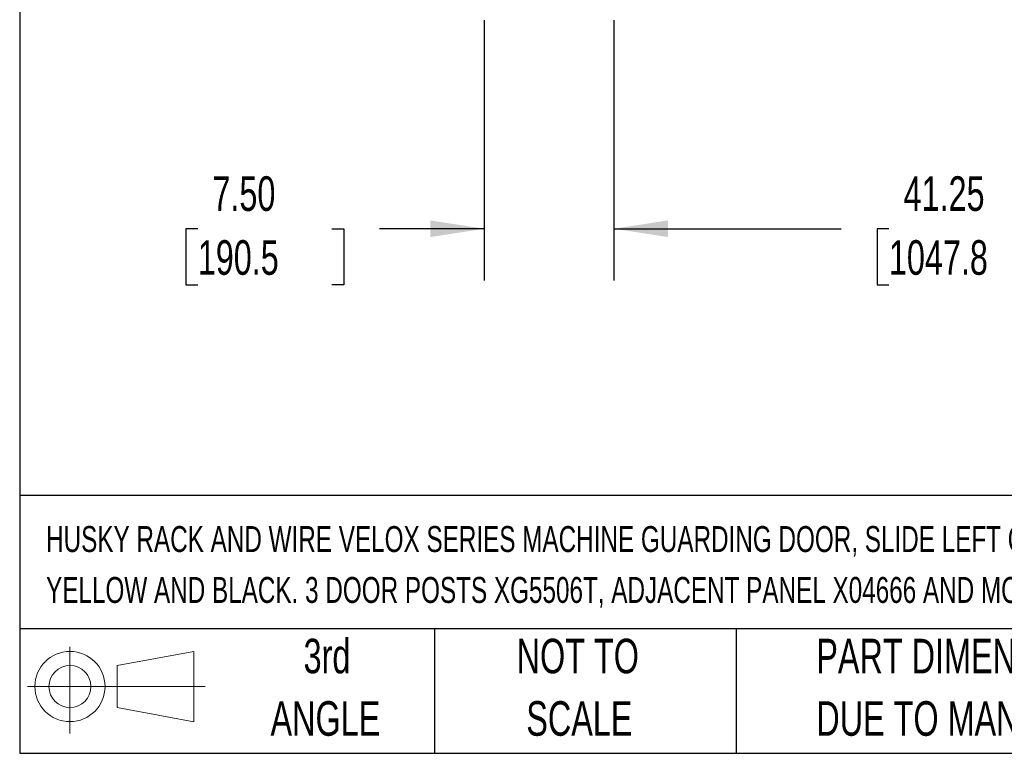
# Model space of a CAD drawing. Header units: inches. Extents: x 0.2 to 10.8, y 0.2 to 8.2.
# Tile 1 of 42: x 0.2 to 2.6, y 0.2 to 2. Entities that reach past the tile are written whole.
import ezdxf

# ---------------------------------------------------------------- set-up
doc = ezdxf.new("R2010")
doc.units = ezdxf.units.IN
doc.header["$MEASUREMENT"] = 0
doc.layers.add('DIMENSIONS', color=140, linetype='Continuous', lineweight=25)
doc.layers.add('TEXT', color=140, linetype='Continuous', lineweight=25)
doc.styles.add('SLDTEXTSTYLE0', font='TXT', dxfattribs={"width": 0.7})
doc.dimstyles.new('SLDDIMSTYLE0', dxfattribs={"dimtxt": 0.084961, "dimasz": 0.13, "dimexe": 0, "dimexo": 0.0625, "dimgap": 0.02124, "dimtad": 0, "dimtih": 1, "dimtoh": 1, "dimlfac": 24, "dimrnd": 1e-09, "dimzin": 12, "dimdsep": 46, "dimtxsty": 'SLDTEXTSTYLE0', "dimsah": 1, "dimcen": 0.09, "dimadec": 0, "dimazin": 3, "dimtfac": 1, "dimtofl": 0, "dimtmove": 0, "dimatfit": 3, "dimfxl": 0, "dimfrac": 2, "dimtolj": 1, "dimtzin": 12, "dimarcsym": 0})
doc.dimstyles.new('SLDDIMSTYLE1', dxfattribs={"dimtxt": 0.084961, "dimasz": 0.13, "dimexe": 0, "dimexo": 0.0625, "dimgap": 0.02124, "dimtad": 0, "dimtih": 1, "dimtoh": 1, "dimlfac": 24, "dimrnd": 1e-09, "dimzin": 4, "dimdsep": 46, "dimtxsty": 'SLDTEXTSTYLE0', "dimsah": 1, "dimcen": 0.09, "dimadec": 0, "dimazin": 1, "dimtfac": 1, "dimtmove": 0, "dimatfit": 0, "dimfxl": 0, "dimfrac": 2, "dimtolj": 1, "dimtzin": 12, "dimarcsym": 0})

# ---------------------------------------------------------------- blocks, each defined once
blk = doc.blocks.new('Block11')
at = {"color": 7, "linetype": 'Continuous', "lineweight": 18}
for p, q in [((0.1019, 0.2091), (0.1019, 0)), ((0.2157, 0.1641), (0.4006, 0.1981)), ((0.4006, 0.1981), (0.4006, 0.0288)), ((0.2157, 0.0628), (0.2157, 0.1641)), ((0, 0.1135), (0.4281, 0.1135)), ((0.2157, 0.0628), (0.4006, 0.0288))]:
    blk.add_line(p, q, dxfattribs=at)
for radius in [0.0846, 0.0506]:
    blk.add_circle((0.1019, 0.1135), radius, dxfattribs=at)
blk = doc.blocks.new('Block12')
at = {"color": 7, "linetype": 'Continuous'}
blk.add_blockref('Block11', (0, 0), dxfattribs=at)
blk = doc.blocks.new('_D_2')
at = {"layer": 'DIMENSIONS'}
for p, q in [((1.3697, 2.0171), (1.3697, 1.3894)), ((1.6822, 2.0171), (1.6822, 1.3894)), ((0.6792, 1.5144), (0.6507, 1.5144)), ((0.6507, 1.5144), (0.6507, 1.3793)), ((1.0023, 1.5144), (1.0309, 1.5144)), ((1.0309, 1.5144), (1.0309, 1.3793)), ((1.3697, 1.5144), (1.1175, 1.5144)), ((1.6822, 1.5144), (1.9322, 1.5144)), ((0.6507, 1.3793), (0.6792, 1.3793)), ((1.0309, 1.3793), (1.0023, 1.3793))]:
    blk.add_line(p, q, dxfattribs=at)
for points in [[(1.3697, 1.5144), (1.2397, 1.5344), (1.2397, 1.4944)], [(1.6822, 1.5144), (1.8122, 1.4944), (1.8122, 1.5344)]]:
    blk.add_solid(points, dxfattribs=at)
at = {"layer": 'DIMENSIONS', "char_height": 0.08333, "attachment_point": 1, "style": 'SLDTEXTSTYLE0'}
for s, insert in [('7.50', (0.7145, 1.6408)), ('190.5', (0.6792, 1.4868))]:
    blk.add_mtext(s, dxfattribs=dict(at, insert=insert))
blk = doc.blocks.new('_D_3')
at = {"layer": 'DIMENSIONS'}
for p, q in [((1.6822, 2.0171), (1.6822, 1.3894)), ((3.4009, 2.0171), (3.4009, 1.3894)), ((1.6822, 1.5144), (2.2298, 1.5144)), ((2.3449, 1.5144), (2.3164, 1.5144)), ((2.3164, 1.5144), (2.3164, 1.3793)), ((2.7388, 1.5144), (2.7673, 1.5144)), ((2.7673, 1.5144), (2.7673, 1.3793)), ((3.4009, 1.5144), (2.8539, 1.5144)), ((2.3164, 1.3793), (2.3449, 1.3793)), ((2.7673, 1.3793), (2.7388, 1.3793))]:
    blk.add_line(p, q, dxfattribs=at)
for points in [[(1.6822, 1.5144), (1.8122, 1.4944), (1.8122, 1.5344)], [(3.4009, 1.5144), (3.2709, 1.5344), (3.2709, 1.4944)]]:
    blk.add_solid(points, dxfattribs=at)
at = {"layer": 'DIMENSIONS', "char_height": 0.08333, "attachment_point": 1, "style": 'SLDTEXTSTYLE0'}
for s, insert in [('41.25', (2.3803, 1.6408)), ('1047.8', (2.3449, 1.4868))]:
    blk.add_mtext(s, dxfattribs=dict(at, insert=insert))

msp = doc.modelspace()

# ---------------------------------------------------------------- linework, layer by layer
at = {"layer": 'TEXT'}
for p, q in [((0.25, 8.25), (0.25, 0.25)), ((10.75, 0.87111), (0.25, 0.87111)), ((10.75, 0.55), (0.25, 0.55)), ((1.25, 0.55), (1.25, 0.25)), ((1.97684, 0.55), (1.97684, 0.25)), ((0.25, 0.25), (10.75, 0.25))]:
    msp.add_line(p, q, dxfattribs=at)

# ---------------------------------------------------------------- block references
msp.add_blockref('Block12', (0.26921, 0.2974), dxfattribs=at)

# ---------------------------------------------------------------- texts
at = {"layer": 'TEXT', "style": 'SLDTEXTSTYLE0'}
for s, insert, char_height, attachment_point in [('HUSKY RACK AND WIRE VELOX SERIES MACHINE GUARDING DOOR, SLIDE LEFT OPEN, 48 X 72 IN, 2 X 2IN GRID, CARBON STEEL,', (0.31361, 0.79772), 0.0625, 1), ('YELLOW AND BLACK. 3 DOOR POSTS XG5506T, ADJACENT PANEL X04666 AND MOUNTING HARDWARE INCLUDED.', (0.31361, 0.67502), 0.0625, 1), ('3rd', (0.99065, 0.52614), 0.083333, 2), ('NOT TO', (1.59511, 0.52614), 0.083333, 2), ('PART DIMENSIONS MAY DIFFER SLIGHTLY', (2.17005, 0.52614), 0.0833333, 1), ("DUE TO MANUFACTURER'S VARIANCES", (2.17005, 0.37566), 0.0833333, 1), ('ANGLE', (0.98681, 0.37566), 0.083333, 2), ('SCALE', (1.5989, 0.37566), 0.083333, 2)]:
    msp.add_mtext(s, dxfattribs=dict(at, insert=insert, char_height=char_height, attachment_point=attachment_point))

# ---------------------------------------------------------------- dimensions: what is measured, and where the dimension line sits
at = {"layer": 'DIMENSIONS'}
for base, p2, dimstyle, picture, middle in [((1.36969, 1.51436), (1.36969, 2.06712), 'SLDDIMSTYLE1', '_D_2', (0.84076, 1.51436)), ((3.40094, 1.51436), (3.40094, 2.06712), 'SLDDIMSTYLE0', '_D_3', (2.54185, 1.51436))]:
    dim = msp.add_linear_dim(base=base, p1=(1.68219, 2.06712), p2=p2, dimstyle=dimstyle, dxfattribs=at)
    dim.commit()
    dim.dimension.update_dxf_attribs({"geometry": picture, "text_midpoint": middle, "dimtype": 160})

doc.saveas('drawing.dxf')
